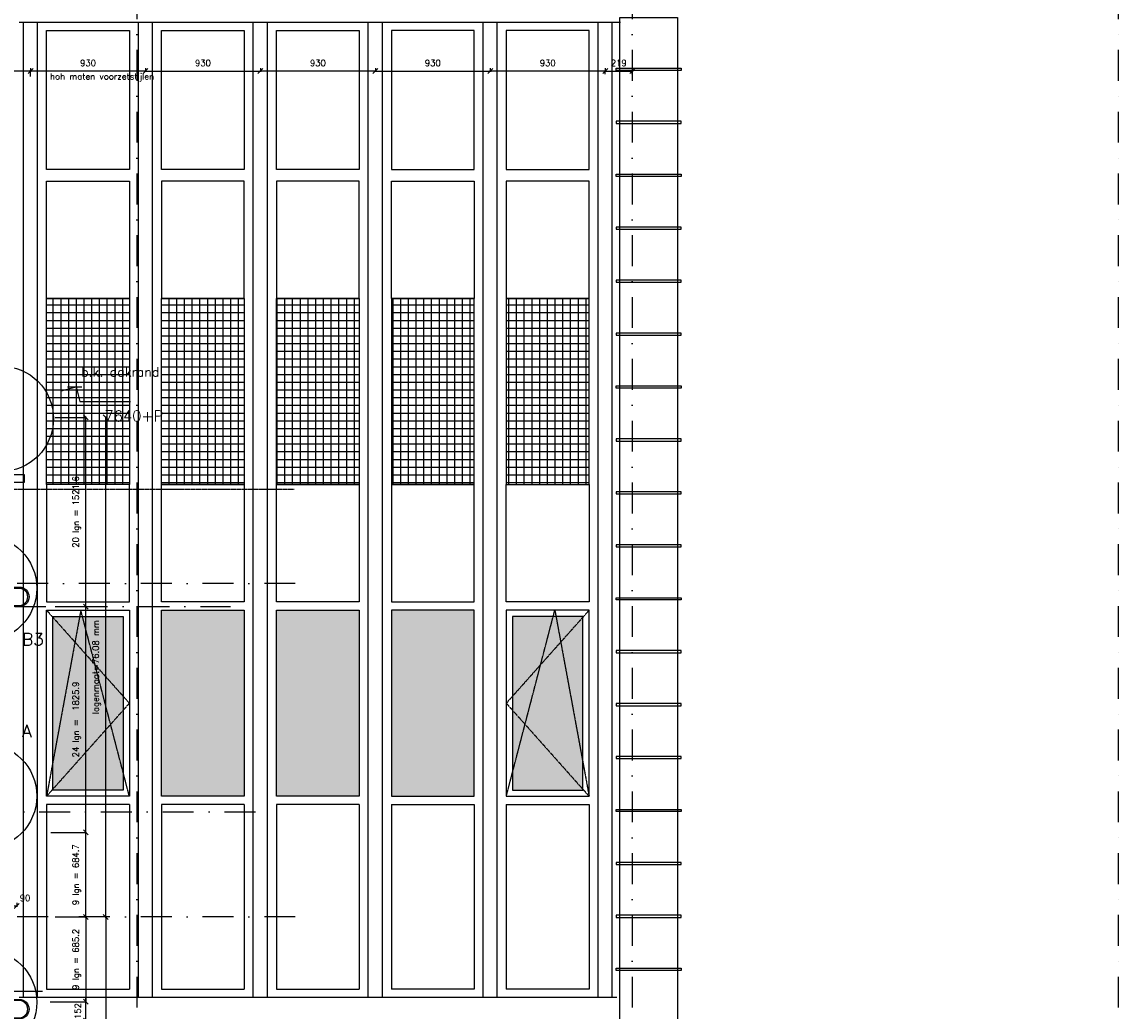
# Model space of a CAD drawing. Extents: x 0 to 297174, y -27731 to 163980.
# Tile 92 of 152: x 164246 to 173118, y 147934 to 155940. Entities that reach past the tile are written whole.
import ezdxf

# ---------------------------------------------------------------- set-up
doc = ezdxf.new("R2010")
doc.units = 0
doc.header["$LTSCALE"] = 5
doc.header["$MEASUREMENT"] = 0
doc.header["$PDMODE"] = 3
doc.header["$PDSIZE"] = 0.1
for name, pattern in [('DASHDOT', [1, 0.5, -0.25, 0, -0.25]), ('DD1', [2.66667, 1.66667, -0.5, 0, -0.5]), ('HIDDEN', [0.375, 0.25, -0.125])]:
    doc.linetypes.add(name, pattern=pattern)
doc.layers.get('0').update_dxf_attribs({"linetype": 'CONTINUOUS'})
doc.layers.get('DEFPOINTS').update_dxf_attribs({"linetype": 'CONTINUOUS'})
for name, color, linetype in [('_DETAILNUMMERS', 4, 'CONTINUOUS'), ('_DETAILNUMMERSTEKST', 4, 'CONTINUOUS'), ('A--01A1_ACEER', 1, 'CONTINUOUS'), ('A--L$1A-_RASTER_NR_03', 31, 'CONTINUOUS'), ('A--L21--_F-23-', 4, 'CONTINUOUS'), ('A--L21D3_BUITENWAND', 3, 'CONTINUOUS'), ('A--L28--_F--3-', 1, 'CONTINUOUS'), ('A--L31--', 2, 'CONTINUOUS'), ('A--L31A1_BUITENKOZIJN', 1, 'CONTINUOUS'), ('A--M$1A-_F123-', 1, 'CONTINUOUS'), ('A--M01A1_MAATVOERING', 1, 'CONTINUOUS'), ('A--M01B1_HOOGTE_MAATV', 1, 'CONTINUOUS'), ('A--T01A-25_TEKST', 2, 'CONTINUOUS'), ('A--T01B2_HOOGTE_MAATV', 2, 'CONTINUOUS'), ('A--T01B3_HOOGTE_MAATV', 3, 'CONTINUOUS'), ('STRAMIEN', 8, 'DD1')]:
    doc.layers.add(name, color=color, linetype=linetype)
doc.styles.add('HIEMSTRA', font='romans.shx')
doc.styles.add('HOOGTEXT', font='ROMANS.shx', dxfattribs={"height": 2.5})
doc.dimstyles.get("Standard").update_dxf_attribs({"dimscale": 50, "dimtxt": 2.5, "dimasz": 2, "dimexe": 0.3, "dimexo": 0.3, "dimgap": 2, "dimtad": 1, "dimdec": 0, "dimzin": 0, "dimdsep": 46, "dimtxsty": 'HIEMSTRA', "dimblk1": 'OBLIQUE', "dimblk2": 'OBLIQUE', "dimsah": 1, "dimcen": 0.09, "dimdle": 0.3, "dimclrd": 1, "dimclre": 1, "dimclrt": 2, "dimadec": 0, "dimazin": 0, "dimtfac": 1, "dimtdec": 4, "dimtix": 1, "dimtmove": 2, "dimatfit": 3, "dimldrblk": 'OBLIQUE', "dimfxl": 0, "dimtvp": 625, "dimtolj": 1, "dimtzin": 0, "dimarcsym": 0})

# ---------------------------------------------------------------- blocks, each defined once
blk = doc.blocks.new('_OBLIQUE')
at = {"color": 0, "linetype": 'ByBlock'}
blk.add_line((-0.5, -0.5), (0.5, 0.5), dxfattribs=at)
blk = doc.blocks.new('*D737')
at = {"layer": 'A--M$1A-_F123-', "color": 1, "linetype": 'Continuous', "lineweight": -2, "ltscale": 10}
for p, q in [((168961.3, 155541.7), (169192.2, 155541.7)), ((168967.3, 155516.2), (168967.3, 155547.7)), ((169186.2, 155516.2), (169186.2, 155547.7))]:
    blk.add_line(p, q, dxfattribs=at)
at = {"layer": 'DEFPOINTS', "color": 0, "linetype": 'Continuous', "ltscale": 10}
for p in [(169186.2, 155541.7), (168967.3, 155510.2, 0.1), (169186.2, 155510.2)]:
    blk.add_point(p, dxfattribs=at)
at = {"layer": 'A--M$1A-_F123-', "color": 1, "linetype": 'Continuous', "lineweight": -2, "ltscale": 10, "xscale": 40, "yscale": 40, "zscale": 40}
for p, rotation in [((168967.3, 155541.7), 179.9962903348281), ((169186.2, 155541.7), 359.9962903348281)]:
    blk.add_blockref('_OBLIQUE', p, dxfattribs=dict(at, rotation=rotation))
at = {"layer": 'A--M$1A-_F123-', "color": 2, "linetype": 'Continuous', "ltscale": 10, "insert": (169076.7, 155606.7), "char_height": 50, "attachment_point": 5, "rotation": 359.99629, "style": 'HIEMSTRA'}
blk.add_mtext('\\A1;219', dxfattribs=at)
blk = doc.blocks.new('*D738')
at = {"layer": 'A--M$1A-_F123-', "color": 1, "linetype": 'Continuous', "lineweight": -2, "ltscale": 10}
for p, q in [((164322.2, 155542), (163733.2, 155542)), ((163739.2, 155497.4), (163739.2, 155548)), ((164316.2, 155497.3), (164316.2, 155548))]:
    blk.add_line(p, q, dxfattribs=at)
at = {"layer": 'DEFPOINTS', "color": 0, "linetype": 'Continuous', "ltscale": 10}
for p in [(163739.2, 155542), (163739.2, 155491.4), (164316.2, 155491.3)]:
    blk.add_point(p, dxfattribs=at)
at = {"layer": 'A--M$1A-_F123-', "color": 1, "linetype": 'Continuous', "lineweight": -2, "ltscale": 10, "xscale": 40, "yscale": 40, "zscale": 40}
for p, rotation in [((163739.2, 155542), 179.9962903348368), ((164316.2, 155542), 359.9962903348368)]:
    blk.add_blockref('_OBLIQUE', p, dxfattribs=dict(at, rotation=rotation))
at = {"layer": 'A--M$1A-_F123-', "color": 2, "linetype": 'Continuous', "ltscale": 10, "insert": (164027.7, 155607), "char_height": 50, "attachment_point": 5, "rotation": 359.99629, "style": 'HIEMSTRA'}
blk.add_mtext('\\A1;577', dxfattribs=at)
blk = doc.blocks.new('*D739')
at = {"layer": 'A--M$1A-_F123-', "color": 1, "linetype": 'Continuous', "lineweight": -2, "ltscale": 10}
for p, q in [((168973.2, 155541.7), (168031, 155541.7)), ((168037, 155565.9), (168037, 155535.7)), ((168967.2, 155565.8), (168967.2, 155535.7))]:
    blk.add_line(p, q, dxfattribs=at)
at = {"layer": 'DEFPOINTS', "color": 0, "linetype": 'Continuous', "ltscale": 10}
for p in [(168037, 155571.9), (168037, 155541.7), (168967.2, 155571.8)]:
    blk.add_point(p, dxfattribs=at)
at = {"layer": 'A--M$1A-_F123-', "color": 1, "linetype": 'Continuous', "lineweight": -2, "ltscale": 10, "xscale": 40, "yscale": 40, "zscale": 40}
for p, rotation in [((168037, 155541.7), 179.9962903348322), ((168967.2, 155541.7), 359.9962903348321)]:
    blk.add_blockref('_OBLIQUE', p, dxfattribs=dict(at, rotation=rotation))
at = {"layer": 'A--M$1A-_F123-', "color": 2, "linetype": 'Continuous', "ltscale": 10, "insert": (168502.1, 155606.7), "char_height": 50, "attachment_point": 5, "rotation": 359.99629, "style": 'HIEMSTRA'}
blk.add_mtext('\\A1;930', dxfattribs=at)
blk = doc.blocks.new('*D740')
at = {"layer": 'A--M$1A-_F123-', "color": 1, "linetype": 'Continuous', "lineweight": -2, "ltscale": 10}
for p, q in [((167100.8, 155541.8), (168043, 155541.7)), ((167106.8, 155565.9), (167106.8, 155535.8)), ((168037, 155565.9), (168037, 155535.7))]:
    blk.add_line(p, q, dxfattribs=at)
at = {"layer": 'DEFPOINTS', "color": 0, "linetype": 'Continuous', "ltscale": 10}
for p in [(167106.8, 155571.9), (168037, 155571.9), (168037, 155541.7)]:
    blk.add_point(p, dxfattribs=at)
at = {"layer": 'A--M$1A-_F123-', "color": 1, "linetype": 'Continuous', "lineweight": -2, "ltscale": 10, "xscale": 40, "yscale": 40, "zscale": 40}
for p, rotation in [((167106.8, 155541.8), 179.9962903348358), ((168037, 155541.7), 359.9962903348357)]:
    blk.add_blockref('_OBLIQUE', p, dxfattribs=dict(at, rotation=rotation))
at = {"layer": 'A--M$1A-_F123-', "color": 2, "linetype": 'Continuous', "ltscale": 10, "insert": (167571.9, 155606.8), "char_height": 50, "attachment_point": 5, "rotation": 359.99629, "style": 'HIEMSTRA'}
blk.add_mtext('\\A1;930', dxfattribs=at)
blk = doc.blocks.new('*D741')
at = {"layer": 'A--M$1A-_F123-', "color": 1, "linetype": 'Continuous', "lineweight": -2, "ltscale": 10}
for p, q in [((165240.4, 155541.9), (166182.6, 155541.8)), ((165246.4, 155566), (165246.4, 155535.9)), ((166176.6, 155566), (166176.6, 155535.8))]:
    blk.add_line(p, q, dxfattribs=at)
at = {"layer": 'DEFPOINTS', "color": 0, "linetype": 'Continuous', "ltscale": 10}
for p in [(165246.4, 155572), (166176.6, 155572), (166176.6, 155541.8)]:
    blk.add_point(p, dxfattribs=at)
at = {"layer": 'A--M$1A-_F123-', "color": 1, "linetype": 'Continuous', "lineweight": -2, "ltscale": 10, "xscale": 40, "yscale": 40, "zscale": 40}
for p, rotation in [((165246.4, 155541.9), 179.996290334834), ((166176.6, 155541.8), 359.996290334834)]:
    blk.add_blockref('_OBLIQUE', p, dxfattribs=dict(at, rotation=rotation))
at = {"layer": 'A--M$1A-_F123-', "color": 2, "linetype": 'Continuous', "ltscale": 10, "insert": (165711.5, 155606.9), "char_height": 50, "attachment_point": 5, "rotation": 359.99629, "style": 'HIEMSTRA'}
blk.add_mtext('\\A1;930', dxfattribs=at)
blk = doc.blocks.new('*D742')
at = {"layer": 'A--M$1A-_F123-', "color": 1, "linetype": 'Continuous', "lineweight": -2, "ltscale": 10}
for p, q in [((167112.8, 155541.8), (166170.6, 155541.8)), ((166176.6, 155566), (166176.6, 155535.8)), ((167106.8, 155565.9), (167106.8, 155535.8))]:
    blk.add_line(p, q, dxfattribs=at)
at = {"layer": 'DEFPOINTS', "color": 0, "linetype": 'Continuous', "ltscale": 10}
for p in [(166176.6, 155572), (166176.6, 155541.8), (167106.8, 155571.9)]:
    blk.add_point(p, dxfattribs=at)
at = {"layer": 'A--M$1A-_F123-', "color": 1, "linetype": 'Continuous', "lineweight": -2, "ltscale": 10, "xscale": 40, "yscale": 40, "zscale": 40}
for p, rotation in [((166176.6, 155541.8), 179.9962903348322), ((167106.8, 155541.8), 359.9962903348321)]:
    blk.add_blockref('_OBLIQUE', p, dxfattribs=dict(at, rotation=rotation))
at = {"layer": 'A--M$1A-_F123-', "color": 2, "linetype": 'Continuous', "ltscale": 10, "insert": (166641.7, 155606.8), "char_height": 50, "attachment_point": 5, "rotation": 359.99629, "style": 'HIEMSTRA'}
blk.add_mtext('\\A1;930', dxfattribs=at)
blk = doc.blocks.new('*D743')
at = {"layer": 'A--M$1A-_F123-', "color": 1, "linetype": 'Continuous', "lineweight": -2, "ltscale": 10}
for p, q in [((165252.4, 155541.9), (164310.2, 155542)), ((164316.2, 155566.1), (164316.2, 155536)), ((165246.4, 155566), (165246.4, 155535.9))]:
    blk.add_line(p, q, dxfattribs=at)
at = {"layer": 'DEFPOINTS', "color": 0, "linetype": 'Continuous', "ltscale": 10}
for p in [(164316.2, 155572.1), (164316.2, 155542), (165246.4, 155572)]:
    blk.add_point(p, dxfattribs=at)
at = {"layer": 'A--M$1A-_F123-', "color": 1, "linetype": 'Continuous', "lineweight": -2, "ltscale": 10, "xscale": 40, "yscale": 40, "zscale": 40}
for p, rotation in [((164316.2, 155542), 179.996290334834), ((165246.4, 155541.9), 359.996290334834)]:
    blk.add_blockref('_OBLIQUE', p, dxfattribs=dict(at, rotation=rotation))
at = {"layer": 'A--M$1A-_F123-', "color": 2, "linetype": 'Continuous', "ltscale": 10, "insert": (164781.3, 155606.9), "char_height": 50, "attachment_point": 5, "rotation": 359.99629, "style": 'HIEMSTRA'}
blk.add_mtext('\\A1;930', dxfattribs=at)
blk = doc.blocks.new('HOOGTEP')
at = {"layer": 'A--M01A1_MAATVOERING'}
for p, q in [((0, 0), (0.62, 2.33)), ((0.62, 2.33), (8.79, 2.33)), ((-2.41, 0.65), (0, 0))]:
    blk.add_line(p, q, dxfattribs=at)
at = {"layer": 'A--M01B1_HOOGTE_MAATV'}
blk.add_line((-1.38, 0), (0.91, 0), dxfattribs=at)
at = {"layer": 'A--T01B2_HOOGTE_MAATV', "style": 'HOOGTEXT', "flags": 4}
blk.add_attdef('TEKST', (1.84, -0.67), '', height=1.5, dxfattribs=at)
at = {"layer": 'A--T01B3_HOOGTE_MAATV', "style": 'HOOGTEXT', "flags": 4}
blk.add_attdef('HOOGTE', (1.67, 3.82), '', height=1.75, dxfattribs=at)
blk = doc.blocks.new('*D689')
at = {"layer": 'A--M$1A-_F123-', "color": 1, "lineweight": -2, "ltscale": 10}
for p, q in [((164210.3, 148783.8), (164108.3, 148783.8)), ((164114.3, 148809.2), (164114.3, 148777.8)), ((164204.3, 148809.2), (164204.3, 148777.8))]:
    blk.add_line(p, q, dxfattribs=at)
at = {"layer": 'DEFPOINTS', "color": 0, "ltscale": 10}
for p in [(164114.3, 148815.2), (164114.3, 148783.8), (164204.3, 148815.2)]:
    blk.add_point(p, dxfattribs=at)
at = {"layer": 'A--M$1A-_F123-', "color": 1, "lineweight": -2, "ltscale": 10, "xscale": 40, "yscale": 40, "zscale": 40, "rotation": 180}
blk.add_blockref('_OBLIQUE', (164114.3, 148783.8), dxfattribs=at)
at = {"layer": 'A--M$1A-_F123-', "color": 1, "lineweight": -2, "ltscale": 10, "xscale": 40, "yscale": 40, "zscale": 40}
blk.add_blockref('_OBLIQUE', (164204.3, 148783.8), dxfattribs=at)
at = {"layer": 'A--M$1A-_F123-', "color": 2, "ltscale": 10, "insert": (164271.4, 148848.8), "char_height": 50, "attachment_point": 5, "style": 'HIEMSTRA'}
blk.add_mtext('\\A1;90', dxfattribs=at)
blk = doc.blocks.new('*D695')
at = {"layer": 'A--M$1A-_F123-', "color": 1, "lineweight": -2, "ltscale": 10}
for p, q in [((164516.3, 151207.2), (164769.5, 151207.2)), ((164763.5, 149373.9), (164763.5, 151213.2)), ((164516.3, 149379.9), (164769.5, 149379.9))]:
    blk.add_line(p, q, dxfattribs=at)
at = {"layer": 'DEFPOINTS', "color": 0, "ltscale": 10}
for p in [(164510.3, 151207.2), (164763.5, 151207.2), (164510.3, 149379.9)]:
    blk.add_point(p, dxfattribs=at)
at = {"layer": 'A--M$1A-_F123-', "color": 1, "lineweight": -2, "ltscale": 10, "xscale": 40, "yscale": 40, "zscale": 40}
for p, rotation in [((164763.5, 151207.2), 90), ((164763.5, 149379.9), 270)]:
    blk.add_blockref('_OBLIQUE', p, dxfattribs=dict(at, rotation=rotation))
at = {"layer": 'A--M$1A-_F123-', "color": 2, "ltscale": 10, "insert": (164690.2, 150293.5), "char_height": 50, "attachment_point": 5, "rotation": 90, "style": 'HIEMSTRA'}
blk.add_mtext('\\A1;24 lgn =  1825.9', dxfattribs=at)
blk = doc.blocks.new('*D696')
at = {"layer": 'A--M$1A-_F123-', "color": 1, "lineweight": -2, "ltscale": 10}
for p, q in [((164516.3, 152739.3), (164769.5, 152739.3)), ((164763.5, 151201.2), (164763.5, 152745.3)), ((164516.3, 151207.2), (164769.5, 151207.2))]:
    blk.add_line(p, q, dxfattribs=at)
at = {"layer": 'DEFPOINTS', "color": 0, "ltscale": 10}
for p in [(164510.3, 152739.3), (164763.5, 152739.3), (164510.3, 151207.2)]:
    blk.add_point(p, dxfattribs=at)
at = {"layer": 'A--M$1A-_F123-', "color": 1, "lineweight": -2, "ltscale": 10, "xscale": 40, "yscale": 40, "zscale": 40}
for p, rotation in [((164763.5, 152739.3), 90), ((164763.5, 151207.2), 270)]:
    blk.add_blockref('_OBLIQUE', p, dxfattribs=dict(at, rotation=rotation))
at = {"layer": 'A--M$1A-_F123-', "color": 2, "ltscale": 10, "insert": (164690.2, 151973.2), "char_height": 50, "attachment_point": 5, "rotation": 90, "style": 'HIEMSTRA'}
blk.add_mtext('\\A1;20 lgn = 1521.6', dxfattribs=at)
blk = doc.blocks.new('*D703')
at = {"layer": 'A--M$1A-_F123-', "color": 1, "lineweight": -2, "ltscale": 10}
for p, q in [((164473.8, 148009.7), (164769.5, 148009.7)), ((164763.5, 148009.7), (164763.5, 148049.7)), ((164763.5, 147857.4), (164763.5, 148009.7)), ((164481.5, 147857.4), (164769.5, 147857.4)), ((164763.5, 147857.4), (164763.5, 147817.4))]:
    blk.add_line(p, q, dxfattribs=at)
at = {"layer": 'DEFPOINTS', "color": 0, "ltscale": 10}
for p in [(164467.8, 148009.7), (164763.5, 148009.7), (164475.5, 147857.4)]:
    blk.add_point(p, dxfattribs=at)
at = {"layer": 'A--M$1A-_F123-', "color": 1, "lineweight": -2, "ltscale": 10, "xscale": 40, "yscale": 40, "zscale": 40}
for p, rotation in [((164763.5, 148009.7), 270), ((164763.5, 147857.4), 90)]:
    blk.add_blockref('_OBLIQUE', p, dxfattribs=dict(at, rotation=rotation))
at = {"layer": 'A--M$1A-_F123-', "color": 2, "ltscale": 10, "insert": (164698.5, 147933.6), "char_height": 50, "attachment_point": 5, "rotation": 90, "style": 'HIEMSTRA'}
blk.add_mtext('\\A1;152', dxfattribs=at)
blk = doc.blocks.new('*D704')
at = {"layer": 'A--M$1A-_F123-', "color": 1, "lineweight": -2, "ltscale": 10}
for p, q in [((164516.3, 148695.2), (164769.5, 148695.2)), ((164763.5, 148701.2), (164763.5, 148003.7)), ((164481.5, 148009.7), (164769.5, 148009.7))]:
    blk.add_line(p, q, dxfattribs=at)
at = {"layer": 'DEFPOINTS', "color": 0, "ltscale": 10}
for p in [(164510.3, 148695.2, 0), (164475.5, 148009.7), (164763.5, 148009.7)]:
    blk.add_point(p, dxfattribs=at)
at = {"layer": 'A--M$1A-_F123-', "color": 1, "lineweight": -2, "ltscale": 10, "xscale": 40, "yscale": 40, "zscale": 40}
for p, rotation in [((164763.5, 148695.2), 90), ((164763.5, 148009.7), 270)]:
    blk.add_blockref('_OBLIQUE', p, dxfattribs=dict(at, rotation=rotation))
at = {"layer": 'A--M$1A-_F123-', "color": 2, "ltscale": 10, "insert": (164690.2, 148352.4), "char_height": 50, "attachment_point": 5, "rotation": 90, "style": 'HIEMSTRA'}
blk.add_mtext('\\A1;9 lgn = 685.2', dxfattribs=at)
blk = doc.blocks.new('*D705')
at = {"layer": 'A--M$1A-_F123-', "color": 1, "lineweight": -2, "ltscale": 10}
for p, q in [((164481.5, 149379.9), (164769.5, 149379.9)), ((164763.5, 148689.2), (164763.5, 149385.9)), ((164516.3, 148695.2), (164769.5, 148695.2))]:
    blk.add_line(p, q, dxfattribs=at)
at = {"layer": 'DEFPOINTS', "color": 0, "ltscale": 10}
for p in [(164475.5, 149379.9, 0), (164763.5, 149379.9), (164510.3, 148695.2, 0)]:
    blk.add_point(p, dxfattribs=at)
at = {"layer": 'A--M$1A-_F123-', "color": 1, "lineweight": -2, "ltscale": 10, "xscale": 40, "yscale": 40, "zscale": 40}
for p, rotation in [((164763.5, 149379.9), 90), ((164763.5, 148695.2), 270)]:
    blk.add_blockref('_OBLIQUE', p, dxfattribs=dict(at, rotation=rotation))
at = {"layer": 'A--M$1A-_F123-', "color": 2, "ltscale": 10, "insert": (164690.2, 149037.5), "char_height": 50, "attachment_point": 5, "rotation": 90, "style": 'HIEMSTRA'}
blk.add_mtext('\\A1;9 lgn = 684.7', dxfattribs=at)
blk = doc.blocks.new('*D707')
at = {"layer": 'A--M$1A-_F123-', "color": 1, "linetype": 'Continuous', "lineweight": -2, "ltscale": 10}
for p, q in [((164935.3, 152739.3), (164919.1, 152739.3)), ((164925.1, 148689.2), (164925.1, 152745.3)), ((164935.3, 148695.2), (164919.1, 148695.2))]:
    blk.add_line(p, q, dxfattribs=at)
at = {"layer": 'DEFPOINTS', "color": 0, "linetype": 'Continuous', "ltscale": 10}
for p in [(164925.1, 152739.3), (164941.3, 152739.3), (164941.3, 148695.2, -0.1)]:
    blk.add_point(p, dxfattribs=at)
at = {"layer": 'A--M$1A-_F123-', "color": 1, "linetype": 'Continuous', "lineweight": -2, "ltscale": 10, "xscale": 40, "yscale": 40, "zscale": 40}
for p, rotation in [((164925.1, 152739.3), 90), ((164925.1, 148695.2), 270)]:
    blk.add_blockref('_OBLIQUE', p, dxfattribs=dict(at, rotation=rotation))
at = {"layer": 'A--M$1A-_F123-', "color": 3, "linetype": 'Continuous', "ltscale": 10, "insert": (164851.8, 150717.2), "char_height": 50, "attachment_point": 5, "rotation": 90, "style": 'HIEMSTRA'}
blk.add_mtext('\\A1;lagenmaat=76.08 mm', dxfattribs=at)
blk = doc.blocks.new('*D708')
at = {"layer": 'A--M$1A-_F123-', "color": 1, "linetype": 'Continuous', "lineweight": -2, "ltscale": 10}
for p, q in [((164925.1, 148701.2), (164925.1, 145110.8)), ((164919.1, 145116.8), (164919.1, 145116.8))]:
    blk.add_line(p, q, dxfattribs=at)
at = {"layer": 'DEFPOINTS', "color": 0, "linetype": 'Continuous', "ltscale": 10}
for p in [(164925.1, 148695.2, -0.1), (164925.1, 145116.8), (164925.1, 145116.8)]:
    blk.add_point(p, dxfattribs=at)
at = {"layer": 'A--M$1A-_F123-', "color": 1, "linetype": 'Continuous', "lineweight": -2, "ltscale": 10, "xscale": 40, "yscale": 40, "zscale": 40}
for p, rotation in [((164925.1, 148695.2), 90), ((164925.1, 145116.8), 270)]:
    blk.add_blockref('_OBLIQUE', p, dxfattribs=dict(at, rotation=rotation))
at = {"layer": 'A--M$1A-_F123-', "color": 3, "linetype": 'Continuous', "ltscale": 10, "insert": (164851.6, 146906), "char_height": 50, "attachment_point": 5, "rotation": 90, "style": 'HIEMSTRA'}
blk.add_mtext('\\A1;\\fRomanS|b0|i0|c0|p0;lagenmaat=76.13 mm', dxfattribs=at)

msp = doc.modelspace()

# ---------------------------------------------------------------- hatches: boundary and pattern name
at = {"layer": 'A--L$1A-_RASTER_NR_03', "linetype": 'Continuous'}
h = msp.add_hatch(dxfattribs=at)
h.set_pattern_fill('ANSI37', color=256, scale=500, angle=45, style=0)
h.set_pattern_definition([(90, (0, 52899.255), (-62.5, 1e-14), []), (180, (0, 52899.255), (-1e-14, -62.5), [])])
h.paths.add_polyline_path([(165375.8, 152195.2), (165375.8, 153701.2), (166046.2, 153701.2), (166046.2, 152195.2)])
h.paths.add_polyline_path([(164445.5, 152195.2), (164445.5, 153701.2), (165115.9, 153701.2), (165115.9, 152195.2)])
h.paths.add_polyline_path([(166306.1, 152195.2), (166306.1, 153701.2), (166976.5, 153701.2), (166976.5, 152195.2)])
h.paths.add_polyline_path([(167906.7, 152195.2), (167906.7, 153701.2), (167236.4, 153701.2), (167236.4, 152195.2)])
h.paths.add_polyline_path([(168837, 152195.2), (168837, 153701.2), (168166.6, 153701.2), (168166.6, 152195.2)])
h = msp.add_hatch(color=256, dxfattribs=at)
h.paths.add_polyline_path([(164495.5, 149943.5), (164495.5, 149728.3), (164964, 150254.5), (164838, 150737.3), (164675.4, 150919.9)])
h.paths.add_polyline_path([(164838, 150737.3), (164736, 151128.2), (164713.8, 151128.2), (164675.4, 150919.9)])
h.paths.add_polyline_path([(164838, 150737.3), (165065.9, 150481.3), (165065.9, 151128.2), (164736, 151128.2)])
h.paths.add_polyline_path([(164675.4, 150919.9), (164713.8, 151128.2), (164495.5, 151128.2), (164495.5, 151122)])
h.paths.add_polyline_path([(164495.5, 149943.5), (164675.4, 150919.9), (164495.5, 151122)])
h.paths.add_polyline_path([(164964, 150254.5), (165065.9, 150369), (165065.9, 150481.3), (164838, 150737.3)])
h.paths.add_polyline_path([(165065.9, 149863.8), (165065.9, 150369), (164964, 150254.5)])
h.paths.add_polyline_path([(164495.5, 149728.3), (164495.5, 149722.2), (165065.9, 149722.2), (165065.9, 149863.8), (164964, 150254.5)])
for points in [[(165375.8, 149672.2), (166046.2, 149672.2), (166046.2, 151178.2), (165375.8, 151178.2)], [(166306.1, 149672.2), (166976.5, 149672.2), (166976.5, 151178.2), (166306.1, 151178.2)], [(167906.7, 151178.2), (167236.4, 151178.2), (167236.4, 149672.2), (167906.7, 149672.2)]]:
    msp.add_hatch(color=256, dxfattribs=at).paths.add_polyline_path(points)
h = msp.add_hatch(color=256, dxfattribs=at)
h.paths.add_polyline_path([(168607.1, 150919.9), (168444.5, 150737.3), (168318.6, 150254.5), (168787, 149728.3), (168787, 149943.5)])
h.paths.add_polyline_path([(168607.1, 150919.9), (168568.8, 151128.2), (168546.5, 151128.2), (168444.5, 150737.3)])
h.paths.add_polyline_path([(168546.5, 151128.2), (168216.6, 151128.2), (168216.6, 150481.3), (168444.5, 150737.3)])
h.paths.add_polyline_path([(168787, 151122), (168787, 151128.2), (168568.8, 151128.2), (168607.1, 150919.9)])
h.paths.add_polyline_path([(168787, 151122), (168607.1, 150919.9), (168787, 149943.5)])
h.paths.add_polyline_path([(168444.5, 150737.3), (168216.6, 150481.3), (168216.6, 150369), (168318.6, 150254.5)])
h.paths.add_polyline_path([(168318.6, 150254.5), (168216.6, 150369), (168216.6, 149863.8)])
h.paths.add_polyline_path([(168318.6, 150254.5), (168216.6, 149863.8), (168216.6, 149722.2), (168787, 149722.2), (168787, 149728.3)])
at = {"layer": 'A--L21--_F-23-', "linetype": 'Continuous'}
h = msp.add_hatch(color=256, dxfattribs=at)
edge = h.paths.add_edge_path()
edge.add_arc((164225, 151286.1), 79, -90, 90, ccw=False)
edge.add_line((164225, 151207.1), (164163.2, 151207.1))
edge.add_line((164163.2, 151207.1), (164163.2, 151217.1))
edge.add_line((164163.2, 151217.1), (164225, 151217.1))
edge.add_arc((164225, 151286.1), 69, 270, 450)
edge.add_line((164225, 151355.1), (164215, 151355.1))
edge.add_line((164215, 151355.1), (164099.3, 151355.1))
edge.add_line((164099.3, 151355.1), (164099.3, 151485.1))
edge.add_line((164099.3, 151485.1), (164107.3, 151485.1))
edge.add_arc((164107.3, 151483.1), 2, 0, 90, ccw=False)
edge.add_line((164109.3, 151483.1), (164109.3, 151368.6))
edge.add_arc((164112.8, 151368.6), 3.5, 180, 270)
edge.add_line((164112.8, 151365.1), (164225, 151365.1))
h = msp.add_hatch(color=256, dxfattribs=at)
edge = h.paths.add_edge_path()
edge.add_arc((164225, 147949.2), 79, -90, 90, ccw=False)
edge.add_line((164225, 147870.2), (164163.2, 147870.2))
edge.add_line((164163.2, 147870.2), (164163.2, 147880.2))
edge.add_line((164163.2, 147880.2), (164225, 147880.2))
edge.add_arc((164225, 147949.2), 69, 270, 450)
edge.add_line((164225, 148018.2), (164215, 148018.2))
edge.add_line((164215, 148018.2), (164099.3, 148018.2))
edge.add_line((164099.3, 148018.2), (164099.3, 148148.2))
edge.add_line((164099.3, 148148.2), (164107.3, 148148.2))
edge.add_arc((164107.3, 148146.2), 2, 0, 90, ccw=False)
edge.add_line((164109.3, 148146.2), (164109.3, 148031.7))
edge.add_arc((164112.8, 148031.7), 3.5, 180, 270)
edge.add_line((164112.8, 148028.2), (164225, 148028.2))

# ---------------------------------------------------------------- linework, layer by layer
at = {"layer": '_DETAILNUMMERS'}
for centre in [(164074.3, 152727.8), (163939.3, 151355.8, 0), (163939.3, 149673.7, 0), (163939.3, 148005.4, 0)]:
    msp.add_circle(centre, 427.3, dxfattribs=at)
at = {"layer": 'A--01A1_ACEER'}
msp.add_line((152279.3, 148095.2), (164413.5, 148095.2), dxfattribs=at)
at = {"layer": 'A--01A1_ACEER', "color": 2}
msp.add_lwpolyline([(164267.9, 152215.2), (164267.9, 152275.2), (163664.3, 152275.2), (163664.3, 152395.2), (163604.3, 152395.2), (163604.3, 152215.2)], close=True, dxfattribs=at)
at = {"layer": 'A--L21D3_BUITENWAND', "color": 3}
msp.add_lwpolyline([(169085.6, 147851.7), (169085.6, 155975.3), (169552.3, 155975.3), (169552.3, 147851.7)], close=True, dxfattribs=at)
at = {"layer": 'A--L28--_F--3-', "color": 4, "linetype": 'Continuous'}
msp.add_lwpolyline([(164225, 151365.1), (164225, 151365.1, -1), (164225, 151207.1), (164163.2, 151207.1), (164163.2, 151217.1), (164225, 151217.1, 1), (164225, 151355.1), (164215, 151355.1), (164099.3, 151355.1), (164099.3, 151485.1), (164107.3, 151485.1, -0.414214), (164109.3, 151483.1), (164109.3, 151368.6, 0.414214), (164112.8, 151365.1)], format="xyb", close=True, dxfattribs=at)
at = {"layer": 'A--L28--_F--3-', "color": 4, "linetype": 'Continuous', "elevation": 0}
msp.add_lwpolyline([(164225, 148028.2), (164225, 148028.2, -1), (164225, 147870.2), (164163.2, 147870.2), (164163.2, 147880.2), (164225, 147880.2, 1), (164225, 148018.2), (164215, 148018.2), (164099.3, 148018.2), (164099.3, 148148.2), (164107.3, 148148.2, -0.414214), (164109.3, 148146.2), (164109.3, 148031.7, 0.414214), (164112.8, 148028.2)], format="xyb", close=True, dxfattribs=at)
at = {"layer": 'A--L31--'}
for p, q in [((164224.3, 155938), (169091, 155938)), ((164258.6, 148045.2, 0.1), (164258.6, 155938, 0.1)), ((164372.6, 148045.2, 0.1), (164372.6, 155938, 0.1)), ((165188.9, 148045.2), (165188.9, 155938)), ((165302.9, 148045.2), (165302.9, 155938)), ((166119.1, 148045.2, -0.1), (166119.1, 155938, -0.1)), ((166233.1, 148045.2, -0.1), (166233.1, 155938, -0.1)), ((167049.4, 148045.2, -0.1), (167049.4, 155938, -0.1)), ((167163.4, 148045.2, -0.1), (167163.4, 155938, -0.1)), ((167979.7, 148045.2), (167979.7, 155938)), ((168093.7, 148045.2), (168093.7, 155938)), ((168910, 148045.2, 0.1), (168910, 155938, 0.1)), ((169024, 148045.2, 0.1), (169024, 155938, 0.1)), ((164224.3, 148045.2), (169061.3, 148045.2, 0.4))]:
    msp.add_line(p, q, dxfattribs=at)
for points in [[(169055.6, 155564.2), (169582.3, 155564.2), (169582.3, 155546.8), (169055.6, 155546.8), (169055.6, 155564.2)], [(169055.6, 155118.3), (169582.3, 155118.3), (169582.3, 155135.7), (169055.6, 155135.7), (169055.6, 155118.3)], [(169055.6, 154707.2), (169582.3, 154707.2), (169582.3, 154689.9), (169055.6, 154689.9), (169055.6, 154707.2)], [(169055.6, 154261.4), (169582.3, 154261.4), (169582.3, 154278.7), (169055.6, 154278.7), (169055.6, 154261.4)], [(169055.6, 153832.9), (169582.3, 153832.9), (169582.3, 153850.3), (169055.6, 153850.3), (169055.6, 153832.9)], [(169055.6, 153404.5), (169582.3, 153404.5), (169582.3, 153421.8), (169055.6, 153421.8), (169055.6, 153404.5)], [(169055.6, 152993.3), (169582.3, 152993.3), (169582.3, 152976), (169055.6, 152976), (169055.6, 152993.3)], [(169055.6, 152547.5), (169582.3, 152547.5), (169582.3, 152564.9), (169055.6, 152564.9), (169055.6, 152547.5)], [(169055.6, 152119), (169582.3, 152119), (169582.3, 152136.4), (169055.6, 152136.4), (169055.6, 152119)], [(169055.6, 151690.6), (169582.3, 151690.6), (169582.3, 151707.9), (169055.6, 151707.9), (169055.6, 151690.6)], [(169055.6, 151279.5), (169582.3, 151279.5), (169582.3, 151262.1), (169055.6, 151262.1), (169055.6, 151279.5)], [(169055.6, 150833.6), (169582.3, 150833.6), (169582.3, 150851), (169055.6, 150851), (169055.6, 150833.6)], [(169055.6, 150405.2), (169582.3, 150405.2), (169582.3, 150422.5), (169055.6, 150422.5), (169055.6, 150405.2)], [(169055.6, 149976.7), (169582.3, 149976.7), (169582.3, 149994), (169055.6, 149994), (169055.6, 149976.7)], [(169055.6, 149565.6), (169582.3, 149565.6), (169582.3, 149548.2), (169055.6, 149548.2), (169055.6, 149565.6)], [(169055.6, 149119.7), (169582.3, 149119.7), (169582.3, 149137.1), (169055.6, 149137.1), (169055.6, 149119.7)], [(169055.6, 148691.3), (169582.3, 148691.3), (169582.3, 148708.6), (169055.6, 148708.6), (169055.6, 148691.3)], [(169055.6, 148280.2), (169582.3, 148280.2), (169582.3, 148262.8), (169055.6, 148262.8), (169055.6, 148280.2)]]:
    msp.add_lwpolyline(points, dxfattribs=at)
at = {"layer": 'A--L31--', "color": 1, "linetype": 'HIDDEN'}
for points in [[(164445.5, 151178.2), (165115.9, 150425.2), (164445.5, 149672.2)], [(165115.9, 149672.2), (164723, 151178.2), (164445.5, 149672.2)], [(168837, 151178.2), (168166.6, 150425.2), (168837, 149672.2)], [(168166.6, 149672.2), (168559.6, 151178.2), (168837, 149672.2)]]:
    msp.add_lwpolyline(points, dxfattribs=at)
at = {"layer": 'A--L31A1_BUITENKOZIJN'}
for p, q in [((165115.9, 153701.2, 0.2), (164445.5, 153701.2, 0.4)), ((166046.2, 153701.2, -0.1), (165375.8, 153701.2, 0.2)), ((166976.5, 153701.2, -0.1), (166306.1, 153701.2, 0.2)), ((167236.4, 153701.2, -0.1), (167906.7, 153701.2, 0.2)), ((168166.6, 153701.2, 0.2), (168837, 153701.2, 0.4)), ((165115.9, 152195.2, 0.2), (164445.5, 152195.2, 0.4)), ((166046.2, 152195.2, -0.1), (165375.8, 152195.2, 0.2)), ((166976.5, 152195.2, -0.1), (166306.1, 152195.2, 0.2)), ((167236.4, 152195.2, -0.1), (167906.7, 152195.2, 0.2)), ((168166.6, 152195.2, 0.2), (168837, 152195.2, 0.4)), ((164445.5, 149605.2, 0.1), (164445.5, 148112.2, 0.1)), ((165115.9, 149605.2, 0.1), (164445.5, 149605.2, 0.1)), ((165115.9, 149605.2, 0.1), (165115.9, 148112.2, 0.1)), ((165375.8, 149605.2), (165375.8, 148112.2)), ((166046.2, 149605.2, -0.1), (165375.8, 149605.2)), ((166046.2, 149605.2, -0.1), (166046.2, 148112.2, -0.1)), ((166306.1, 149605.2), (166306.1, 148112.2)), ((166976.5, 149605.2, -0.1), (166306.1, 149605.2)), ((166976.5, 149605.2, -0.1), (166976.5, 148112.2, -0.1)), ((167236.4, 149605.2, -0.1), (167236.4, 148112.2, -0.1)), ((167236.4, 149605.2, -0.1), (167906.7, 149605.2)), ((167906.7, 149605.2), (167906.7, 148112.2)), ((168166.6, 149605.2, 0.1), (168166.6, 148112.2, 0.1)), ((168166.6, 149605.2, 0.1), (168837, 149605.2, 0.1)), ((168837, 149605.2, 0.1), (168837, 148112.2, 0.1)), ((164445.5, 148112.2, 0.1), (165115.9, 148112.2)), ((165375.8, 148112.2), (166046.2, 148112.2, -0.1)), ((166306.1, 148112.2), (166976.5, 148112.2, -0.1)), ((167906.7, 148112.2), (167236.4, 148112.2, -0.1)), ((168837, 148112.2, 0.1), (168166.6, 148112.2))]:
    msp.add_line(p, q, dxfattribs=at)
for points in [[(165115.9, 155871), (165115.9, 154745.2), (164445.5, 154745.2), (164445.5, 155871)], [(166046.2, 155871), (166046.2, 154745.2), (165375.8, 154745.2), (165375.8, 155871)], [(166976.5, 155871), (166976.5, 154745.2), (166306.1, 154745.2), (166306.1, 155871)], [(167236.4, 155871), (167236.4, 154745.2), (167906.7, 154745.2), (167906.7, 155871)], [(168166.6, 155871), (168166.6, 154745.2), (168837, 154745.2), (168837, 155871)], [(165115.9, 153701.2), (164445.5, 153701.2), (164445.5, 154651.2), (165115.9, 154651.2)], [(165375.8, 153701.2), (166046.2, 153701.2), (166046.2, 154651.2), (165375.8, 154651.2)], [(166306.1, 153701.2), (166976.5, 153701.2), (166976.5, 154651.2), (166306.1, 154651.2)], [(167906.7, 153701.2), (167236.4, 153701.2), (167236.4, 154651.2), (167906.7, 154651.2)], [(168166.6, 153701.2), (168837, 153701.2), (168837, 154651.2), (168166.6, 154651.2)], [(165115.9, 152195.2), (164445.5, 152195.2), (164445.5, 151245.2), (165115.9, 151245.2)], [(165375.8, 152195.2), (166046.2, 152195.2), (166046.2, 151245.2), (165375.8, 151245.2)], [(166306.1, 152195.2), (166976.5, 152195.2), (166976.5, 151245.2), (166306.1, 151245.2)], [(167906.7, 152195.2), (167236.4, 152195.2), (167236.4, 151245.2), (167906.7, 151245.2)], [(168166.6, 152195.2), (168837, 152195.2), (168837, 151245.2), (168166.6, 151245.2)], [(165115.9, 149672.2), (164445.5, 149672.2), (164445.5, 151178.2), (165115.9, 151178.2)], [(165375.8, 149672.2), (165375.8, 151178.2), (166046.2, 151178.2), (166046.2, 149672.2)], [(166306.1, 149672.2), (166306.1, 151178.2), (166976.5, 151178.2), (166976.5, 149672.2)], [(167906.7, 149672.2), (167906.7, 151178.2), (167236.4, 151178.2), (167236.4, 149672.2)], [(168166.6, 149672.2), (168837, 149672.2), (168837, 151178.2), (168166.6, 151178.2)]]:
    msp.add_lwpolyline(points, close=True, dxfattribs=at)
for points, elevation in [([(164445.5, 152195.2), (164445.5, 153701.2), (165115.9, 153701.2), (165115.9, 152195.2)], -0.4), ([(165375.8, 152195.2), (165375.8, 153701.2), (166046.2, 153701.2), (166046.2, 152195.2)], -0.4), ([(166306.1, 152195.2), (166306.1, 153701.2), (166976.5, 153701.2), (166976.5, 152195.2)], -0.4), ([(167906.7, 152195.2), (167906.7, 153701.2), (167236.4, 153701.2), (167236.4, 152195.2)], -0.4), ([(168837, 152195.2), (168837, 153701.2), (168166.6, 153701.2), (168166.6, 152195.2)], -0.4), ([(164495.5, 149722.2), (164495.5, 151128.2), (165065.9, 151128.2), (165065.9, 149722.2)], 0.1), ([(168787, 149722.2), (168787, 151128.2), (168216.6, 151128.2), (168216.6, 149722.2)], 0.1)]:
    msp.add_lwpolyline(points, close=True, dxfattribs=dict(at, elevation=elevation))
at = {"layer": 'STRAMIEN', "linetype": 'DASHDOT', "ltscale": 100}
for p, q in [((165175.3, 163214.3), (165175.3, 143653.6)), ((169186.3, 163214.3), (169186.3, 143653.6)), ((173118.3, 163214.3), (173118.3, 143653.6)), ((166458.5, 151395.2, -0.1), (149883, 151395.2)), ((160189.2, 151207.2), (165933.8, 151207.2)), ((160385.3, 149545.2, 0), (166164.3, 149545.2, 0)), ((166458.5, 148695.2, -0.1), (149883, 148695.2))]:
    msp.add_line(p, q, dxfattribs=at)
at = {"layer": 'STRAMIEN', "linetype": 'DASHDOT'}
msp.add_line((166450.7, 152155.2), (150148.7, 152155.2), dxfattribs=at)

# ---------------------------------------------------------------- block references
ref = msp.add_blockref('HOOGTEP', (164684.4, 152985.2), dxfattribs=dict(xscale=-50, yscale=50, zscale=50, rotation=180))
ref.add_attrib('TEKST', 'b.k. dakrand', (164725.2, 153069.2), dxfattribs={"layer": 'A--T01B2_HOOGTE_MAATV', "height": 75, "style": 'HOOGTEXT', "flags": 4})
ref.add_attrib('HOOGTE', '7640+P', (164913.9, 152706.7), dxfattribs={"layer": 'A--T01B3_HOOGTE_MAATV', "height": 87.5, "style": 'HOOGTEXT', "flags": 4})

# ---------------------------------------------------------------- texts
at = {"layer": '_DETAILNUMMERSTEKST', "style": 'HIEMSTRA'}
for s, p in [('B3', (164247.7, 150892.5, 0)), ('A', (164247.7, 150149.6, 0))]:
    msp.add_text(s, height=100, dxfattribs=at).set_placement(p)
at = {"layer": 'A--T01A-25_TEKST', "style": 'HIEMSTRA'}
msp.add_text('hoh maten voorzetstijlen', height=50, dxfattribs=at).set_placement((164473.7, 155473.6))

# ---------------------------------------------------------------- dimensions: what is measured, and where the dimension line sits
at = {"layer": 'A--M$1A-_F123-', "linetype": 'Continuous'}
for p1, p2, distance, picture, middle in [((164316.2, 155491.3), (163739.2, 155491.4), -50.6, '*D738', (164027.7, 155607)), ((165246.4, 155572), (164316.2, 155572.1), 30.1, '*D743', (164781.3, 155606.9)), ((165246.4, 155572), (166176.6, 155572), -30.1, '*D741', (165711.5, 155606.9)), ((167106.8, 155571.9), (166176.6, 155572), 30.1, '*D742', (166641.7, 155606.8)), ((167106.8, 155571.9), (168037, 155571.9), -30.1, '*D740', (167571.9, 155606.8)), ((168967.2, 155571.8), (168037, 155571.9), 30.1, '*D739', (168502.1, 155606.7)), ((168967.3, 155510.2, 0.1), (169186.2, 155510.2), 31.5, '*D737', (169076.7, 155606.7))]:
    dim = msp.add_aligned_dim(p1=p1, p2=p2, distance=distance, dimstyle='Standard', override={"dimscale": 20}, dxfattribs=at)
    dim.commit()
    dim.dimension.update_dxf_attribs({"geometry": picture, "text_midpoint": middle})
at = {"layer": 'A--M$1A-_F123-'}
for base, p1, p2, text, picture, middle in [((164763.5, 152739.3), (164510.3, 151207.2), (164510.3, 152739.3), '20 lgn = 1521.6', '*D696', (164690.2, 151973.2)), ((164763.5, 151207.2), (164510.3, 149379.9), (164510.3, 151207.2), '24 lgn =  1825.9', '*D695', (164690.2, 150293.5)), ((164763.5, 149379.9), (164510.3, 148695.2, 0), (164475.5, 149379.9, 0), '9 lgn = 684.7', '*D705', (164690.2, 149037.5)), ((164763.5, 148009.7), (164510.3, 148695.2, 0), (164475.5, 148009.7), '9 lgn = 685.2', '*D704', (164690.2, 148352.4))]:
    dim = msp.add_linear_dim(base=base, p1=p1, p2=p2, angle=90, text=text, dimstyle='Standard', override={"dimscale": 20}, dxfattribs=at)
    dim.commit()
    dim.dimension.update_dxf_attribs({"geometry": picture, "text_midpoint": middle})
at = {"layer": 'A--M$1A-_F123-', "linetype": 'Continuous'}
for base, p1, p2, text, picture, middle in [((164925.1, 152739.3), (164941.3, 148695.2, -0.1), (164941.3, 152739.3), 'lagenmaat=76.08 mm', '*D707', (164851.8, 150717.2)), ((164925.1, 145116.8), (164925.1, 148695.2, -0.1), (164925.1, 145116.8), '\\fRomanS|b0|i0|c0|p0;lagenmaat=76.13 mm', '*D708', (164851.6, 146906))]:
    dim = msp.add_linear_dim(base=base, p1=p1, p2=p2, angle=270, text=text, dimstyle='Standard', override={"dimscale": 20, "dimclrt": 3}, dxfattribs=at)
    dim.commit()
    dim.dimension.update_dxf_attribs({"geometry": picture, "text_midpoint": middle})
at = {"layer": 'A--M$1A-_F123-'}
dim = msp.add_linear_dim(base=(164114.3, 148783.8), p1=(164204.3, 148815.2), p2=(164114.3, 148815.2), dimstyle='Standard', override={"dimscale": 20}, dxfattribs=at)
dim.commit()
dim.dimension.update_dxf_attribs({"geometry": '*D689', "text_midpoint": (164271.4, 148848.8), "dimtype": 160})
dim = msp.add_linear_dim(base=(164763.5, 148009.7), p1=(164475.5, 147857.4), p2=(164467.8, 148009.7), angle=90, dimstyle='Standard', override={"dimscale": 20}, dxfattribs=at)
dim.commit()
dim.dimension.update_dxf_attribs({"geometry": '*D703', "text_midpoint": (164698.5, 147933.6)})

doc.saveas('drawing.dxf')
